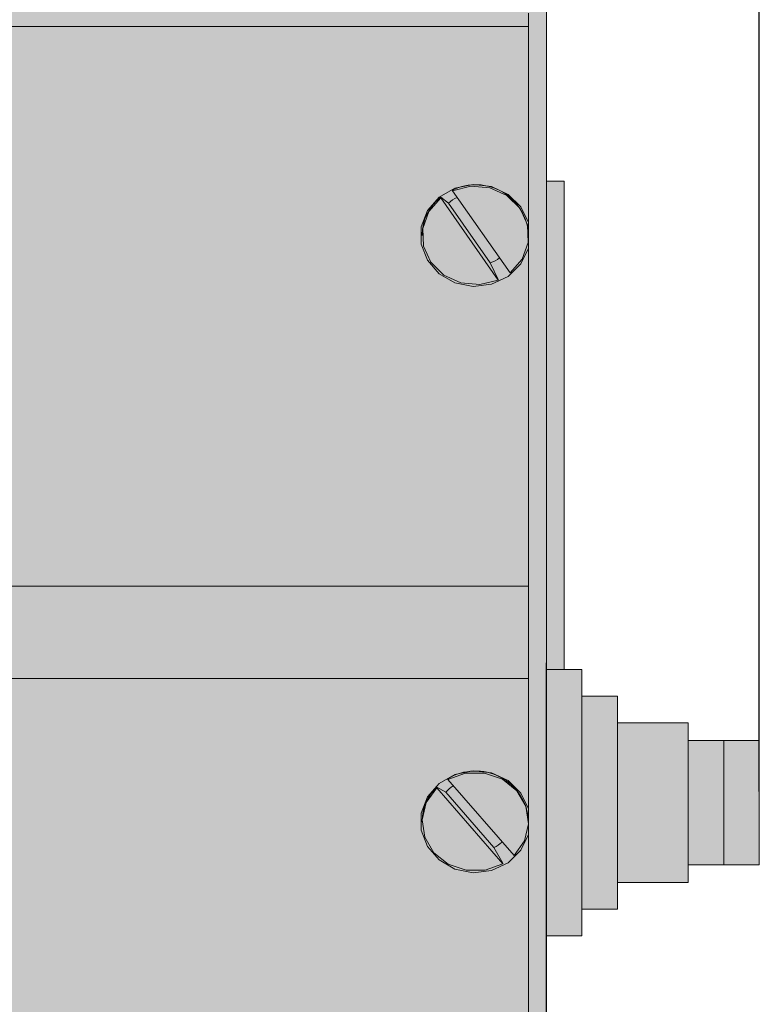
# Model space of a CAD drawing. Header units: millimetres. Extents: x 1690 to 10670, y 1931 to 4673.
# Tile 34 of 48: x 5519 to 5561, y 3399 to 3455. Entities that reach past the tile are written whole.
import ezdxf

# ---------------------------------------------------------------- set-up
doc = ezdxf.new("R2010")
doc.units = ezdxf.units.MM
doc.styles.get("Standard").update_dxf_attribs({"font": 'arial.ttf'})
doc.dimstyles.new('ISO-25', dxfattribs={"dimtxt": 2.5, "dimasz": 2.5, "dimexe": 1.25, "dimexo": 0.625, "dimtad": 1, "dimdec": 0, "dimtxsty": 'Standard', "dimcen": 2.5, "dimadec": 0, "dimazin": 0, "dimtfac": 1, "dimtdec": 0, "dimtmove": 0, "dimatfit": 3, "dimfxl": 0, "dimarcsym": 0})

# ---------------------------------------------------------------- blocks, each defined once
blk = doc.blocks.new('*D76')
at = {"color": 0, "lineweight": -2, "transparency": 16777216}
for p, q in [((5499.54355959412, 3420.303022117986), (5499.54355959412, 3544.056661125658)), ((5560.543560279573, 3411.303011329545), (5560.543560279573, 3544.056661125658)), ((5555.543560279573, 3542.806661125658), (5504.54355959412, 3542.806661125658))]:
    blk.add_line(p, q, dxfattribs=at)
at = {"color": 0, "transparency": 16777216}
for points in [[(5504.54355959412, 3543.639994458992), (5504.54355959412, 3541.973327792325), (5499.54355959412, 3542.806661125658)], [(5555.543560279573, 3543.639994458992), (5555.543560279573, 3541.973327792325), (5560.543560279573, 3542.806661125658)]]:
    blk.add_solid(points, dxfattribs=at)
at = {"layer": 'Defpoints', "color": 0, "transparency": 16777216}
for p in [(5499.54355959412, 3542.806661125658), (5499.54355959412, 3419.678022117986), (5560.543560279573, 3410.678011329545)]:
    blk.add_point(p, dxfattribs=at)
at = {"color": 0, "transparency": 16777216, "insert": (5530.043559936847, 3545.984526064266), "char_height": 5, "attachment_point": 5}
blk.add_mtext('61', dxfattribs=at)

msp = doc.modelspace()

# ---------------------------------------------------------------- hatches: boundary and pattern name
h = msp.add_hatch(color=254)
h.dxf.hatch_style = 1
edge = h.paths.add_edge_path()
edge.add_line((5501.543559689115, 3488.758203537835), (5501.543559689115, 3504.529801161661))
edge.add_line((5501.543559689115, 3504.529801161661), (5523.543559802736, 3504.529801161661))
edge.add_line((5523.543559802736, 3504.529801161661), (5523.543559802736, 3525.195565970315))
edge.add_line((5523.543559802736, 3525.195565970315), (5547.543560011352, 3525.195565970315))
edge.add_line((5547.543560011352, 3525.195565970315), (5547.543560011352, 3504.529801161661))
edge.add_line((5547.543560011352, 3504.529801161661), (5547.543560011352, 3488.758203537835))
edge.add_line((5547.543560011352, 3488.758203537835), (5547.543560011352, 3455.149915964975))
edge.add_line((5547.543560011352, 3455.149915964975), (5547.543560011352, 3454.400700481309))
edge.add_line((5547.543560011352, 3454.400700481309), (5547.543560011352, 3443.349626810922))
edge.add_spline(control_points=[(5547.543560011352, 3443.349626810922), (5547.543560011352, 3443.181194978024), (5547.543560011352, 3443.012763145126), (5547.543560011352, 3442.837915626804)], knot_values=[0, 0, 0, 0, 0.3749056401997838, 0.3749056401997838, 0.3749056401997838, 0.3749056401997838], degree=3, periodic=0)
edge.add_spline(control_points=[(5547.543560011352, 3442.837915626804), (5547.543560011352, 3442.774299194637), (5547.543560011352, 3442.709833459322), (5547.543560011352, 3442.644209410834)], knot_values=[0.3749056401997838, 0.3749056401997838, 0.3749056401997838, 0.3749056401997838, 0.5113111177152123, 0.5113111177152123, 0.5113111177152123, 0.5113111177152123], degree=3, periodic=0)
edge.add_spline(control_points=[(5547.543560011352, 3442.644209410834), (5547.543560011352, 3442.6099870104), (5547.543560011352, 3442.55532002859), (5547.543560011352, 3442.499754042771), (5547.543560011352, 3442.479183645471)], knot_values=[0.5113111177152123, 0.5113111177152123, 0.5113111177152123, 0.5113111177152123, 0.5824454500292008, 0.6239049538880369, 0.6239049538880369, 0.6239049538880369, 0.6239049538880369], degree=3, periodic=0)
edge.add_spline(control_points=[(5547.543560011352, 3442.479183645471), (5547.543560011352, 3442.292581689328), (5547.543560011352, 3442.096945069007), (5547.543560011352, 3441.901308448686)], knot_values=[0.6239049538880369, 0.6239049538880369, 0.6239049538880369, 0.6239049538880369, 1, 1, 1, 1], degree=3, periodic=0)
edge.add_line((5547.543560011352, 3441.901308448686), (5547.543560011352, 3422.876459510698))
edge.add_line((5547.543560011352, 3422.876459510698), (5547.543560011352, 3417.669293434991))
edge.add_line((5547.543560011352, 3417.669293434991), (5547.543560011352, 3410.326939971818))
edge.add_spline(control_points=[(5547.543560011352, 3410.326939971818), (5547.543560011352, 3410.158509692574), (5547.543560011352, 3409.990079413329), (5547.543560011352, 3409.815233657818)], knot_values=[0, 0, 0, 0, 0.3749055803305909, 0.3749055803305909, 0.3749055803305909, 0.3749055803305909], degree=3, periodic=0)
edge.add_spline(control_points=[(5547.543560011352, 3409.815233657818), (5547.543560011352, 3409.751618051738), (5547.543560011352, 3409.68715317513), (5547.543560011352, 3409.621530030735)], knot_values=[0.3749055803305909, 0.3749055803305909, 0.3749055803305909, 0.3749055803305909, 0.5113106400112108, 0.5113106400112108, 0.5113106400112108, 0.5113106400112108], degree=3, periodic=0)
edge.add_spline(control_points=[(5547.543560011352, 3409.621530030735), (5547.543560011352, 3409.587305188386), (5547.543560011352, 3409.532638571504), (5547.543560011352, 3409.477072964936), (5547.543560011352, 3409.45650549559)], knot_values=[0.5113106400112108, 0.5113106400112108, 0.5113106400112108, 0.5113106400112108, 0.5824508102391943, 0.6239048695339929, 0.6239048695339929, 0.6239048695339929, 0.6239048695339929], degree=3, periodic=0)
edge.add_spline(control_points=[(5547.543560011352, 3409.45650549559), (5547.543560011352, 3409.269905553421), (5547.543560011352, 3409.074271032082), (5547.543560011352, 3408.878636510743)], knot_values=[0.6239048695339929, 0.6239048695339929, 0.6239048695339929, 0.6239048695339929, 0.9999999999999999, 0.9999999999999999, 0.9999999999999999, 0.9999999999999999], degree=3, periodic=0)
edge.add_line((5547.543560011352, 3408.878636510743), (5547.543560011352, 3385.217857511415))
edge.add_line((5547.543560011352, 3385.217857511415), (5547.543560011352, 3320.678015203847))
edge.add_line((5547.543560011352, 3320.678015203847), (5548.54355831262, 3320.678015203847))
edge.add_line((5548.54355831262, 3320.678015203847), (5548.54355831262, 3406.91049114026))
edge.add_line((5548.54355831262, 3406.91049114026), (5548.54355831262, 3411.780384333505))
edge.add_line((5548.54355831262, 3411.780384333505), (5548.54355831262, 3418.554198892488))
edge.add_line((5548.54355831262, 3418.554198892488), (5548.54355831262, 3489.132818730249))
edge.add_line((5548.54355831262, 3489.132818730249), (5548.54355831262, 3501.246330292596))
edge.add_line((5548.54355831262, 3501.246330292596), (5548.54355831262, 3503.590104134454))
edge.add_line((5548.54355831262, 3503.590104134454), (5548.54355831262, 3524.255868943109))
edge.add_line((5548.54355831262, 3524.255868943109), (5548.54355831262, 3524.678018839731))
edge.add_line((5548.54355831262, 3524.678018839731), (5547.543560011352, 3525.678005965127))
edge.add_line((5547.543560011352, 3525.678005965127), (5523.543559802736, 3525.678005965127))
edge.add_line((5523.543559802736, 3525.678005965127), (5501.543559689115, 3525.678005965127))
edge.add_line((5501.543559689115, 3525.678005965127), (5500.543559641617, 3524.678018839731))
edge.add_line((5500.543559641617, 3524.678018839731), (5500.543559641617, 3524.255868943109))
edge.add_line((5500.543559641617, 3524.255868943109), (5500.543559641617, 3503.590104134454))
edge.add_line((5500.543559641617, 3503.590104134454), (5500.543559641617, 3489.132818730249))
edge.add_line((5500.543559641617, 3489.132818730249), (5500.543559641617, 3411.780384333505))
edge.add_line((5500.543559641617, 3411.780384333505), (5500.543559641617, 3406.91049114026))
edge.add_line((5500.543559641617, 3406.91049114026), (5500.543559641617, 3320.678015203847))
edge.add_line((5500.543559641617, 3320.678015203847), (5499.54355959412, 3320.678015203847))
edge.add_line((5499.54355959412, 3320.678015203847), (5499.54355959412, 3316.678014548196))
edge.add_line((5499.54355959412, 3316.678014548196), (5501.543559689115, 3316.678014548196))
edge.add_line((5501.543559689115, 3316.678014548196), (5501.543559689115, 3385.217857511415))
edge.add_line((5501.543559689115, 3385.217857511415), (5501.543559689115, 3408.878636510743))
edge.add_spline(control_points=[(5501.543559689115, 3408.878636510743), (5501.543559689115, 3409.073561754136), (5501.543559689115, 3409.268486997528), (5501.543559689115, 3409.456291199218)], knot_values=[0, 0, 0, 0, 0.3748791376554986, 0.3748791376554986, 0.3748791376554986, 0.3748791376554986], degree=3, periodic=0)
edge.add_spline(control_points=[(5501.543559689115, 3409.456291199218), (5501.543559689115, 3409.512061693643), (5501.543559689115, 3409.567204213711), (5501.543559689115, 3409.621532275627)], knot_values=[0.3748791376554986, 0.3748791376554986, 0.3748791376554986, 0.3748791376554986, 0.4862035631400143, 0.4862035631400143, 0.4862035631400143, 0.4862035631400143], degree=3, periodic=0)
edge.add_spline(control_points=[(5501.543559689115, 3409.621532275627), (5501.543559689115, 3409.668504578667), (5501.543559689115, 3409.735717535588), (5501.543559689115, 3409.801397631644), (5501.543559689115, 3409.821639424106)], knot_values=[0.4862035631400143, 0.4862035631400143, 0.4862035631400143, 0.4862035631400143, 0.5824551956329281, 0.6257392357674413, 0.6257392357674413, 0.6257392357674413, 0.6257392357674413], degree=3, periodic=0)
edge.add_spline(control_points=[(5501.543559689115, 3409.821639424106), (5501.543559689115, 3409.996662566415), (5501.543559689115, 3410.161801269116), (5501.543559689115, 3410.326939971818)], knot_values=[0.6257392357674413, 0.6257392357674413, 0.6257392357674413, 0.6257392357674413, 1, 1, 1, 1], degree=3, periodic=0)
edge.add_line((5501.543559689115, 3410.326939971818), (5501.543559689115, 3417.669293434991))
edge.add_line((5501.543559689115, 3417.669293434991), (5501.543559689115, 3422.876459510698))
edge.add_line((5501.543559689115, 3422.876459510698), (5501.543559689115, 3441.901308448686))
edge.add_spline(control_points=[(5501.543559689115, 3441.901308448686), (5501.543559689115, 3442.096234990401), (5501.543559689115, 3442.291161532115), (5501.543559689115, 3442.478967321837)], knot_values=[0, 0, 0, 0, 0.374879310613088, 0.374879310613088, 0.374879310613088, 0.374879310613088], degree=3, periodic=0)
edge.add_spline(control_points=[(5501.543559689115, 3442.478967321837), (5501.543559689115, 3442.534738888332), (5501.543559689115, 3442.589882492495), (5501.543559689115, 3442.644211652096)], knot_values=[0.374879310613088, 0.374879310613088, 0.374879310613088, 0.374879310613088, 0.4862049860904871, 0.4862049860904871, 0.4862049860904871, 0.4862049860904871], degree=3, periodic=0)
edge.add_spline(control_points=[(5501.543559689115, 3442.644211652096), (5501.543559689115, 3442.69118136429), (5501.543559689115, 3442.758394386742), (5501.543559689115, 3442.824074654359), (5501.543559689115, 3442.844318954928)], knot_values=[0.4862049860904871, 0.4862049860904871, 0.4862049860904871, 0.4862049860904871, 0.5824504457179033, 0.6257393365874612, 0.6257393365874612, 0.6257393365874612, 0.6257393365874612], degree=3, periodic=0)
edge.add_spline(control_points=[(5501.543559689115, 3442.844318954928), (5501.543559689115, 3443.019344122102), (5501.543559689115, 3443.184485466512), (5501.543559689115, 3443.349626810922)], knot_values=[0.6257393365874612, 0.6257393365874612, 0.6257393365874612, 0.6257393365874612, 1, 1, 1, 1], degree=3, periodic=0)
edge.add_line((5501.543559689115, 3443.349626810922), (5501.543559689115, 3454.400700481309))
edge.add_line((5501.543559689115, 3454.400700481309), (5501.543559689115, 3455.149915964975))
edge.add_line((5501.543559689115, 3455.149915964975), (5501.543559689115, 3488.758203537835))
h = msp.add_hatch(color=254)
h.dxf.hatch_style = 1
h.paths.add_polyline_path([(5523.543559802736, 3525.195565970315), (5501.543559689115, 3525.195565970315), (5501.543559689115, 3504.529801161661), (5523.543559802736, 3504.529801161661)])
h.paths.add_polyline_path([(5547.543560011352, 3525.195565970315), (5523.543559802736, 3525.195565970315), (5523.543559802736, 3504.529801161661), (5547.543560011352, 3504.529801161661)])
h.paths.add_polyline_path([(5547.543560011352, 3504.529801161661), (5523.543559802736, 3504.529801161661), (5523.543559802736, 3488.758203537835), (5547.543560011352, 3488.758203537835)])
h.paths.add_polyline_path([(5523.543559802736, 3504.529801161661), (5501.543559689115, 3504.529801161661), (5501.543559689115, 3488.758203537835), (5523.543559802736, 3488.758203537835)])
h.paths.add_polyline_path([(5537.359566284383, 3484.300252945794), (5511.727553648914, 3484.300252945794, 0.2147136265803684), (5504.111717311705, 3471.013975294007), (5504.905541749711, 3471.417468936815), (5505.80739867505, 3471.490410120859), (5506.664580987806, 3471.22044578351), (5507.331945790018, 3470.653307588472), (5507.696491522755, 3469.885003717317), (5507.696491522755, 3469.045636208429), (5507.331945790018, 3468.277332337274), (5506.664580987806, 3467.710194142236), (5505.80739867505, 3467.440244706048), (5504.905541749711, 3467.513170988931), (5504.111717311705, 3467.916664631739, 0.2034552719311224), (5511.057756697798, 3455.149915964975), (5538.029362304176, 3455.149915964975, 0.203455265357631), (5544.975400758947, 3467.916664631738), (5544.181578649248, 3467.513170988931), (5543.279719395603, 3467.440244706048), (5542.422537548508, 3467.710194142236), (5541.75517414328, 3468.277332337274), (5541.390628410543, 3469.045636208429), (5541.390628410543, 3469.885003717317), (5541.75517414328, 3470.653307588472), (5542.422537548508, 3471.22044578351), (5543.279719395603, 3471.490410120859), (5544.181578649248, 3471.417468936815), (5544.975400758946, 3471.013975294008, 0.2147135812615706)])
h.paths.add_polyline_path([(5535.065633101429, 3476.059150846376), (5536.116161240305, 3474.315551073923), (5536.833767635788, 3472.43241682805), (5537.197806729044, 3470.463928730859), (5537.197806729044, 3468.466711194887), (5536.833767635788, 3466.498223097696), (5536.116161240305, 3464.615088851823), (5535.065633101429, 3462.87148907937), (5533.712402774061, 3461.317581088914), (5532.09539954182, 3459.998068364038), (5530.261146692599, 3458.950904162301), (5528.262409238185, 3458.2062335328), (5526.156685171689, 3457.785454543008), (5524.00455702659, 3457.700696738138), (5521.867933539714, 3457.954374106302), (5519.808282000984, 3458.539214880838), (5517.884856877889, 3459.438365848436), (5516.15298990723, 3460.625973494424), (5514.662505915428, 3462.067884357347), (5513.456280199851, 3463.722598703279), (5512.569015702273, 3465.542522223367), (5512.026237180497, 3467.475292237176), (5511.843559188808, 3469.465327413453), (5512.026237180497, 3471.455347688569), (5512.569015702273, 3473.388117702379), (5513.456280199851, 3475.208041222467), (5514.662505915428, 3476.862755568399), (5516.15298990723, 3478.304666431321), (5517.884856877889, 3479.49227407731), (5519.808282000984, 3480.391425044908), (5521.867933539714, 3480.976250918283), (5524.00455702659, 3481.229958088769), (5526.156685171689, 3481.145170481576), (5528.262409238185, 3480.724421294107), (5530.261146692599, 3479.979735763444), (5532.09539954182, 3478.932571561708), (5533.712402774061, 3477.613058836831)], flags=16)
h.paths.add_polyline_path([(5538.043559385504, 3486.903843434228), (5511.043559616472, 3486.903843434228), (5511.727553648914, 3484.300252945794), (5537.359566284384, 3484.300252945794)])
edge = h.paths.add_edge_path(flags=17)
edge.add_line((5538.043559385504, 3486.903843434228), (5537.359566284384, 3484.300252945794))
edge.add_arc((5526.410901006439, 3469.198485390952), 18.65306019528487, 5.58540219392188, 54.058177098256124, ccw=False)
edge.add_spline(control_points=[(5544.975400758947, 3471.013975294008), (5545.12537767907, 3470.730463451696), (5545.386506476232, 3470.236833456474), (5545.414993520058, 3469.299155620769), (5545.244630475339, 3468.536964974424), (5545.050853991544, 3468.090507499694), (5544.975400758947, 3467.916664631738)], knot_values=[0, 0, 0, 0, 0.338622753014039, 0.5895850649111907, 0.8401914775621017, 1, 1, 1, 1], degree=3, periodic=0)
edge.add_arc((5526.464332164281, 3469.715081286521), 18.59822472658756, 308.45027213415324, 354.4509248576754, ccw=False)
edge.add_line((5538.029362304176, 3455.149915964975), (5538.543560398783, 3455.149915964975))
edge.add_line((5538.543560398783, 3455.149915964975), (5540.108320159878, 3455.149915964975))
edge.add_arc((5526.992420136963, 3470.241163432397), 19.99431378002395, 310.9941147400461, 416.4465880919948)
h.paths.add_polyline_path([(5547.543560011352, 3488.758203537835), (5523.543559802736, 3488.758203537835), (5523.543559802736, 3486.903843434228), (5538.043559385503, 3486.903843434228, -0.4956022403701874), (5540.108320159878, 3455.149915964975), (5547.543560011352, 3455.149915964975)])
h.paths.add_polyline_path([(5511.043559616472, 3486.903843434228), (5523.543559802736, 3486.903843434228), (5523.543559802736, 3488.758203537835), (5501.543559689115, 3488.758203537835), (5501.543559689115, 3455.149915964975), (5508.978796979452, 3455.149915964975, -0.4956021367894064)])
edge = h.paths.add_edge_path(flags=17)
edge.add_line((5511.727553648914, 3484.300252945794), (5511.043559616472, 3486.903843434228))
edge.add_arc((5522.094702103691, 3470.241162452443), 19.99431638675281, 123.5534180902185, 229.0058723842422)
edge.add_line((5508.978796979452, 3455.149915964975), (5510.543559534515, 3455.149915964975))
edge.add_line((5510.543559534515, 3455.149915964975), (5511.057756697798, 3455.149915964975))
edge.add_arc((5522.622785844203, 3469.715082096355), 18.59822474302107, 185.5490776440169, 231.5497318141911, ccw=False)
edge.add_spline(control_points=[(5504.111717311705, 3467.916664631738), (5503.961740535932, 3468.294224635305), (5503.700611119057, 3468.951606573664), (5503.67212570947, 3469.907151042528), (5503.842486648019, 3470.562504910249), (5504.036263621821, 3470.887447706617), (5504.111717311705, 3471.013975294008)], knot_values=[0, 0, 0, 0, 0.3386226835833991, 0.5895869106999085, 0.8401916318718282, 1, 1, 1, 1], degree=3, periodic=0)
edge.add_arc((5522.67621457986, 3469.198485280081), 18.65305773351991, 125.94181189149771, 174.4145967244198, ccw=False)
h.paths.add_polyline_path([(5541.837223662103, 3444.027257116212), (5542.495493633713, 3444.78311851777), (5543.387745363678, 3445.292484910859), (5544.412051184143, 3445.497152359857), (5545.451377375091, 3445.373726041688), (5546.386991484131, 3444.936332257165), (5547.111992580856, 3444.234904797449), (5547.543560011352, 3443.349626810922), (5547.543560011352, 3454.400700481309), (5501.543559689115, 3454.400700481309), (5501.543559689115, 3443.349626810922), (5501.975125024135, 3444.234904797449), (5502.700128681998, 3444.936332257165), (5503.635740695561, 3445.373726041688), (5504.675068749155, 3445.497152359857), (5505.699372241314, 3445.292484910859), (5506.591626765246, 3444.78311851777), (5507.249893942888, 3444.027257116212), (5507.598968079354, 3443.111223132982), (5507.598968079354, 3442.139712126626), (5507.249893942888, 3441.223693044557), (5506.591626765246, 3440.467816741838), (5505.699372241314, 3439.958450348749), (5504.675068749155, 3439.753782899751), (5503.635740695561, 3439.87720921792), (5502.700128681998, 3440.314603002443), (5501.975125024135, 3441.01603046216), (5501.543559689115, 3441.901308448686), (5501.543559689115, 3422.876459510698), (5547.543560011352, 3422.876459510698), (5547.543560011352, 3441.901308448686), (5547.111992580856, 3441.01603046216), (5546.386991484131, 3440.314603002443), (5545.451377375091, 3439.87720921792), (5544.412051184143, 3439.753782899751), (5543.387745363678, 3439.958450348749), (5542.495493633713, 3440.467816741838), (5541.837223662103, 3441.223693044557), (5541.488152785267, 3442.139712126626), (5541.488152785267, 3443.111223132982)])
h.paths.add_polyline_path([(5547.543560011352, 3455.149915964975), (5540.108320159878, 3455.149915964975), (5538.543560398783, 3455.149915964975), (5538.029362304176, 3455.149915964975), (5511.057756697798, 3455.149915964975), (5510.543559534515, 3455.149915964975), (5508.978796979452, 3455.149915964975), (5501.543559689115, 3455.149915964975), (5501.543559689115, 3454.400700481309), (5547.543560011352, 3454.400700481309)])
h = msp.add_hatch(color=254)
h.dxf.hatch_style = 1
edge = h.paths.add_edge_path()
edge.add_line((5504.905541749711, 3471.417468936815), (5504.111717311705, 3471.013975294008))
edge.add_spline(control_points=[(5504.111717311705, 3471.013975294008), (5504.036263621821, 3470.887447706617), (5503.842486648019, 3470.562504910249), (5503.67212570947, 3469.907151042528), (5503.700611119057, 3468.951606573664), (5503.961740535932, 3468.294224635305), (5504.111717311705, 3467.916664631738)], knot_values=[0, 0, 0, 0, 0.1598083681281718, 0.4104130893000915, 0.6613773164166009, 1, 1, 1, 1], degree=3, periodic=0)
edge.add_line((5504.111717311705, 3467.916664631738), (5504.905541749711, 3467.513170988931))
edge.add_line((5504.905541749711, 3467.513170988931), (5505.80739867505, 3467.440244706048))
edge.add_line((5505.80739867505, 3467.440244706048), (5506.664580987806, 3467.710194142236))
edge.add_line((5506.664580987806, 3467.710194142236), (5507.331945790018, 3468.277332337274))
edge.add_line((5507.331945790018, 3468.277332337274), (5507.696491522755, 3469.045636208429))
edge.add_line((5507.696491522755, 3469.045636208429), (5507.696491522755, 3469.885003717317))
edge.add_line((5507.696491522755, 3469.885003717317), (5507.331945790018, 3470.653307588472))
edge.add_line((5507.331945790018, 3470.653307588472), (5506.664580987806, 3471.22044578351))
edge.add_line((5506.664580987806, 3471.22044578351), (5505.80739867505, 3471.490410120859))
edge.add_line((5505.80739867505, 3471.490410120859), (5504.905541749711, 3471.417468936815))
edge = h.paths.add_edge_path()
edge.add_spline(control_points=[(5544.975400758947, 3467.916664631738), (5545.050853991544, 3468.090507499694), (5545.244630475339, 3468.536964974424), (5545.414993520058, 3469.299155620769), (5545.386506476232, 3470.236833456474), (5545.12537767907, 3470.730463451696), (5544.975400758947, 3471.013975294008)], knot_values=[0, 0, 0, 0, 0.1598085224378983, 0.4104149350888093, 0.661377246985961, 1, 1, 1, 1], degree=3, periodic=0)
edge.add_line((5544.975400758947, 3471.013975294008), (5544.181578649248, 3471.417468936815))
edge.add_line((5544.181578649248, 3471.417468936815), (5543.279719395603, 3471.490410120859))
edge.add_line((5543.279719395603, 3471.490410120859), (5542.422537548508, 3471.22044578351))
edge.add_line((5542.422537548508, 3471.22044578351), (5541.75517414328, 3470.653307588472))
edge.add_line((5541.75517414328, 3470.653307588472), (5541.390628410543, 3469.885003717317))
edge.add_line((5541.390628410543, 3469.885003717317), (5541.390628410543, 3469.045636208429))
edge.add_line((5541.390628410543, 3469.045636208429), (5541.75517414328, 3468.277332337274))
edge.add_line((5541.75517414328, 3468.277332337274), (5542.422537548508, 3467.710194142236))
edge.add_line((5542.422537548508, 3467.710194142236), (5543.279719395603, 3467.440244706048))
edge.add_line((5543.279719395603, 3467.440244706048), (5544.181578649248, 3467.513170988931))
edge.add_line((5544.181578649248, 3467.513170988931), (5544.975400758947, 3467.916664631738))
edge = h.paths.add_edge_path()
edge.add_line((5543.387745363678, 3439.958450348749), (5544.412051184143, 3439.753782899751))
edge.add_line((5544.412051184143, 3439.753782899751), (5545.451377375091, 3439.87720921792))
edge.add_line((5545.451377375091, 3439.87720921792), (5546.386991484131, 3440.314603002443))
edge.add_line((5546.386991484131, 3440.314603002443), (5547.111992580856, 3441.01603046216))
edge.add_line((5547.111992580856, 3441.01603046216), (5547.543560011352, 3441.901308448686))
edge.add_spline(control_points=[(5547.543560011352, 3441.901308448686), (5547.543560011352, 3442.118511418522), (5547.543560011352, 3442.638690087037), (5547.543560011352, 3443.087954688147), (5547.543560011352, 3443.349626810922)], knot_values=[0, 0, 0, 0, 0.4175545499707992, 1, 1, 1, 1], degree=3, periodic=0)
edge.add_line((5547.543560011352, 3443.349626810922), (5547.111992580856, 3444.234904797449))
edge.add_line((5547.111992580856, 3444.234904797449), (5546.386991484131, 3444.936332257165))
edge.add_line((5546.386991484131, 3444.936332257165), (5545.451377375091, 3445.373726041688))
edge.add_line((5545.451377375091, 3445.373726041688), (5544.412051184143, 3445.497152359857))
edge.add_line((5544.412051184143, 3445.497152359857), (5543.387745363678, 3445.292484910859))
edge.add_line((5543.387745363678, 3445.292484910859), (5542.495493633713, 3444.78311851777))
edge.add_line((5542.495493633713, 3444.78311851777), (5541.837223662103, 3444.027257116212))
edge.add_line((5541.837223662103, 3444.027257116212), (5541.488152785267, 3443.111223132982))
edge.add_line((5541.488152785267, 3443.111223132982), (5541.488152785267, 3442.139712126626))
edge.add_line((5541.488152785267, 3442.139712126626), (5541.837223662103, 3441.223693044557))
edge.add_line((5541.837223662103, 3441.223693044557), (5542.495493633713, 3440.467816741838))
edge.add_line((5542.495493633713, 3440.467816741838), (5543.387745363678, 3439.958450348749))
edge = h.paths.add_edge_path()
edge.add_line((5502.700128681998, 3440.314603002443), (5503.635740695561, 3439.87720921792))
edge.add_line((5503.635740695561, 3439.87720921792), (5504.675068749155, 3439.753782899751))
edge.add_line((5504.675068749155, 3439.753782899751), (5505.699372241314, 3439.958450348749))
edge.add_line((5505.699372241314, 3439.958450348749), (5506.591626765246, 3440.467816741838))
edge.add_line((5506.591626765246, 3440.467816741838), (5507.249893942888, 3441.223693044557))
edge.add_line((5507.249893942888, 3441.223693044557), (5507.598968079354, 3442.139712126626))
edge.add_line((5507.598968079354, 3442.139712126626), (5507.598968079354, 3443.111223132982))
edge.add_line((5507.598968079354, 3443.111223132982), (5507.249893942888, 3444.027257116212))
edge.add_line((5507.249893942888, 3444.027257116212), (5506.591626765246, 3444.78311851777))
edge.add_line((5506.591626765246, 3444.78311851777), (5505.699372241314, 3445.292484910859))
edge.add_line((5505.699372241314, 3445.292484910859), (5504.675068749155, 3445.497152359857))
edge.add_line((5504.675068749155, 3445.497152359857), (5503.635740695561, 3445.373726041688))
edge.add_line((5503.635740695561, 3445.373726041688), (5502.700128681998, 3444.936332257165))
edge.add_line((5502.700128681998, 3444.936332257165), (5501.975125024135, 3444.234904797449))
edge.add_line((5501.975125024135, 3444.234904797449), (5501.543559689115, 3443.349626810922))
edge.add_spline(control_points=[(5501.543559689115, 3443.349626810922), (5501.543559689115, 3443.165384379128), (5501.543559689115, 3442.724137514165), (5501.543559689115, 3442.204166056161), (5501.543559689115, 3441.901308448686)], knot_values=[0, 0, 0, 0, 0.4175495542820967, 1, 1, 1, 1], degree=3, periodic=0)
edge.add_line((5501.543559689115, 3441.901308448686), (5501.975125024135, 3441.01603046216))
edge.add_line((5501.975125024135, 3441.01603046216), (5502.700128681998, 3440.314603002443))
h = msp.add_hatch(color=254)
h.dxf.hatch_style = 1
h.paths.add_polyline_path([(5549.543560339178, 3437.678021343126), (5549.543560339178, 3445.678022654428), (5548.54355831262, 3445.678022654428), (5548.54355831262, 3418.554198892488), (5548.54355831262, 3418.178019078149), (5549.543560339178, 3418.178019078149), (5549.543560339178, 3423.678022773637)])
h = msp.add_hatch(color=254)
h.dxf.hatch_style = 1
h.paths.add_polyline_path([(5541.488152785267, 3409.117025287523), (5541.488152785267, 3410.088551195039), (5541.837223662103, 3411.004570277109), (5542.495493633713, 3411.760446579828), (5543.387745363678, 3412.269812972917), (5544.412051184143, 3412.474480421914), (5545.451377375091, 3412.351054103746), (5546.386991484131, 3411.913645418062), (5547.111992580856, 3411.212232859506), (5547.543560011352, 3410.326939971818), (5547.543560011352, 3417.669293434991), (5501.543559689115, 3417.669293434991), (5501.543559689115, 3410.326939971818), (5501.975125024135, 3411.212232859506), (5502.700128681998, 3411.913645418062), (5503.635740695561, 3412.351054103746), (5504.675068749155, 3412.474480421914), (5505.699372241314, 3412.269812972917), (5506.591626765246, 3411.760446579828), (5507.249893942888, 3411.004570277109), (5507.598968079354, 3410.088551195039), (5507.598968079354, 3409.117025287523), (5507.249893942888, 3408.201006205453), (5506.591626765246, 3407.445129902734), (5505.699372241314, 3406.935778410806), (5504.675068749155, 3406.731110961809), (5503.635740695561, 3406.854522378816), (5502.700128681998, 3407.2919310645), (5501.975125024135, 3407.993343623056), (5501.543559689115, 3408.878636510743), (5501.543559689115, 3385.217857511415), (5547.543560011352, 3385.217857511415), (5547.543560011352, 3408.878636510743), (5547.111992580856, 3407.993343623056), (5546.386991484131, 3407.2919310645), (5545.451377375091, 3406.854522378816), (5544.412051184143, 3406.731110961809), (5543.387745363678, 3406.935778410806), (5542.495493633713, 3407.445129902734), (5541.837223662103, 3408.201006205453)])
h.paths.add_polyline_path([(5547.543560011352, 3422.876459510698), (5501.543559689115, 3422.876459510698), (5501.543559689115, 3417.669293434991), (5547.543560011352, 3417.669293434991)])
edge = h.paths.add_edge_path()
edge.add_spline(control_points=[(5547.543560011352, 3408.878636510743), (5547.543560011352, 3409.09583431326), (5547.543560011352, 3409.35003730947), (5547.543560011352, 3409.587305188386), (5547.543560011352, 3409.621530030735)], knot_values=[0.5113106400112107, 0.5113106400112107, 0.5113106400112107, 0.5113106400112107, 0.9288598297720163, 0.9999999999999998, 0.9999999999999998, 0.9999999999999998, 0.9999999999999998], degree=3, periodic=0)
edge.add_spline(control_points=[(5547.543560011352, 3409.621530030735), (5547.543560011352, 3409.867516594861), (5547.543560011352, 3410.09722828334), (5547.543560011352, 3410.326939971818)], knot_values=[0, 0, 0, 0, 0.5113106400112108, 0.5113106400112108, 0.5113106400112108, 0.5113106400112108], degree=3, periodic=0)
edge.add_line((5547.543560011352, 3410.326939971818), (5547.111992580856, 3411.212232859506))
edge.add_line((5547.111992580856, 3411.212232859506), (5546.386991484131, 3411.913645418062))
edge.add_line((5546.386991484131, 3411.913645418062), (5545.451377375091, 3412.351054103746))
edge.add_line((5545.451377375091, 3412.351054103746), (5544.412051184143, 3412.474480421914))
edge.add_line((5544.412051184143, 3412.474480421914), (5543.387745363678, 3412.269812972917))
edge.add_line((5543.387745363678, 3412.269812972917), (5542.495493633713, 3411.760446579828))
edge.add_line((5542.495493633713, 3411.760446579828), (5541.837223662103, 3411.004570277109))
edge.add_line((5541.837223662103, 3411.004570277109), (5541.488152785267, 3410.088551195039))
edge.add_line((5541.488152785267, 3410.088551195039), (5541.488152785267, 3409.117025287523))
edge.add_line((5541.488152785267, 3409.117025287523), (5541.837223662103, 3408.201006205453))
edge.add_line((5541.837223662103, 3408.201006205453), (5542.495493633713, 3407.445129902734))
edge.add_line((5542.495493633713, 3407.445129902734), (5543.387745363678, 3406.935778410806))
edge.add_line((5543.387745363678, 3406.935778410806), (5544.412051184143, 3406.731110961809))
edge.add_line((5544.412051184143, 3406.731110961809), (5545.451377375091, 3406.854522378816))
edge.add_line((5545.451377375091, 3406.854522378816), (5546.386991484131, 3407.2919310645))
edge.add_line((5546.386991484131, 3407.2919310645), (5547.111992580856, 3407.993343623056))
edge.add_line((5547.111992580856, 3407.993343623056), (5547.543560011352, 3408.878636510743))
edge = h.paths.add_edge_path()
edge.add_line((5507.598968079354, 3409.117025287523), (5507.598968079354, 3410.088551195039))
edge.add_line((5507.598968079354, 3410.088551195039), (5507.249893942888, 3411.004570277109))
edge.add_line((5507.249893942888, 3411.004570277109), (5506.591626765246, 3411.760446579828))
edge.add_line((5506.591626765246, 3411.760446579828), (5505.699372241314, 3412.269812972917))
edge.add_line((5505.699372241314, 3412.269812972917), (5504.675068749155, 3412.474480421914))
edge.add_line((5504.675068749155, 3412.474480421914), (5503.635740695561, 3412.351054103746))
edge.add_line((5503.635740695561, 3412.351054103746), (5502.700128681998, 3411.913645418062))
edge.add_line((5502.700128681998, 3411.913645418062), (5501.975125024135, 3411.212232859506))
edge.add_line((5501.975125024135, 3411.212232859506), (5501.543559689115, 3410.326939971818))
edge.add_spline(control_points=[(5501.543559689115, 3410.326939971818), (5501.543559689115, 3410.142702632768), (5501.543559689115, 3409.915995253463), (5501.543559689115, 3409.668504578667), (5501.543559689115, 3409.621532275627)], knot_values=[0.4862035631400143, 0.4862035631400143, 0.4862035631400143, 0.4862035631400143, 0.9037483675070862, 1, 1, 1, 1], degree=3, periodic=0)
edge.add_spline(control_points=[(5501.543559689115, 3409.621532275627), (5501.543559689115, 3409.384257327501), (5501.543559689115, 3409.131446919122), (5501.543559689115, 3408.878636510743)], knot_values=[0, 0, 0, 0, 0.4862035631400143, 0.4862035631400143, 0.4862035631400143, 0.4862035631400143], degree=3, periodic=0)
edge.add_line((5501.543559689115, 3408.878636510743), (5501.975125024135, 3407.993343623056))
edge.add_line((5501.975125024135, 3407.993343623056), (5502.700128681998, 3407.2919310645))
edge.add_line((5502.700128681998, 3407.2919310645), (5503.635740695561, 3406.854522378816))
edge.add_line((5503.635740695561, 3406.854522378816), (5504.675068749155, 3406.731110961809))
edge.add_line((5504.675068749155, 3406.731110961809), (5505.699372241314, 3406.935778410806))
edge.add_line((5505.699372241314, 3406.935778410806), (5506.591626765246, 3407.445129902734))
edge.add_line((5506.591626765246, 3407.445129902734), (5507.249893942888, 3408.201006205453))
edge.add_line((5507.249893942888, 3408.201006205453), (5507.598968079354, 3409.117025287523))
h.paths.add_polyline_path([(5550.543558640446, 3413.370591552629), (5550.543558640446, 3415.393901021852), (5550.543558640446, 3418.086481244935), (5550.543558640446, 3418.178019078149), (5548.54355831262, 3418.178019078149), (5548.54355831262, 3411.780384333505), (5548.54355831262, 3406.91049114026), (5548.54355831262, 3403.178018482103), (5550.543558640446, 3403.178018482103), (5550.543558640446, 3403.269541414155), (5550.543558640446, 3405.9621365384), (5550.543558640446, 3407.985431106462)])
h.paths.add_polyline_path([(5552.543558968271, 3410.678011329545), (5552.543558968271, 3416.678008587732), (5550.543558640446, 3416.678008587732), (5550.543558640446, 3415.393901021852), (5550.543558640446, 3413.370591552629), (5550.543558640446, 3407.985431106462), (5550.543558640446, 3405.9621365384), (5550.543558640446, 3404.678014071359), (5552.543558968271, 3404.678014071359)])
h.paths.add_polyline_path([(5556.543559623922, 3410.678011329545), (5556.543559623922, 3415.178012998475), (5552.543558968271, 3415.178012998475), (5552.543558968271, 3410.678011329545), (5552.543558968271, 3406.178009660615), (5556.543559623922, 3406.178009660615)])
h.paths.add_polyline_path([(5558.543559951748, 3414.178010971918), (5556.543559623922, 3414.178010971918), (5556.543559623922, 3410.678011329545), (5556.543559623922, 3407.178011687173), (5558.543559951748, 3407.178011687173)])
h.paths.add_polyline_path([(5560.543560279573, 3410.678011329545), (5560.543560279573, 3414.178010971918), (5558.543559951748, 3414.178010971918), (5558.543559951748, 3407.178011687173), (5560.543560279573, 3407.178011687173)])
h.paths.add_polyline_path([(5547.543560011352, 3385.217857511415), (5523.543559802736, 3385.217857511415), (5523.543559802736, 3302.847710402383), (5540.543560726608, 3302.847710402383), (5540.543560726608, 3316.678014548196), (5547.543560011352, 3316.678014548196), (5547.543560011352, 3320.678015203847)])
h.paths.add_polyline_path([(5523.543559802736, 3385.217857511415), (5501.543559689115, 3385.217857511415), (5501.543559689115, 3316.678014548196), (5508.54355920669, 3316.678014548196), (5508.54355920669, 3302.847710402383), (5523.543559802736, 3302.847710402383)])
at = {"true_color": 0xfcfcfc}
h = msp.add_hatch(color=7, dxfattribs=at)
h.dxf.hatch_style = 1
h.paths.add_polyline_path([(5550.543558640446, 3413.370591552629), (5550.543558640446, 3415.393901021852), (5550.543558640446, 3418.086481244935), (5550.543558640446, 3418.178019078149), (5548.54355831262, 3418.178019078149), (5548.54355831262, 3411.780384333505), (5548.54355831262, 3406.91049114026), (5548.54355831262, 3403.178018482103), (5550.543558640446, 3403.178018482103), (5550.543558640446, 3403.269541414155), (5550.543558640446, 3405.9621365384), (5550.543558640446, 3407.985431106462)])
h.paths.add_polyline_path([(5552.543558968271, 3416.678008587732), (5550.543558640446, 3416.678008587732), (5550.543558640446, 3415.393901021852), (5550.543558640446, 3413.370591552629), (5550.543558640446, 3407.985431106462), (5550.543558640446, 3405.9621365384), (5550.543558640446, 3404.678014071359), (5552.543558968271, 3404.678014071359), (5552.543558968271, 3410.678011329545)])
h.paths.add_polyline_path([(5556.543559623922, 3415.178012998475), (5552.543558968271, 3415.178012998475), (5552.543558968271, 3410.678011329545), (5552.543558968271, 3406.178009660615), (5556.543559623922, 3406.178009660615), (5556.543559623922, 3410.678011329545)])
h.paths.add_polyline_path([(5558.543559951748, 3414.178010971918), (5556.543559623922, 3414.178010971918), (5556.543559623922, 3410.678011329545), (5556.543559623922, 3407.178011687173), (5558.543559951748, 3407.178011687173)])
h.paths.add_polyline_path([(5560.543560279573, 3414.178010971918), (5558.543559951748, 3414.178010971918), (5558.543559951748, 3407.178011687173), (5560.543560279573, 3407.178011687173), (5560.543560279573, 3410.678011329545)])

# ---------------------------------------------------------------- linework, layer by layer
at = {"color": 7, "linetype": 'Continuous', "lineweight": 15}
for p, q in [((5548.54355831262, 3489.132818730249), (5548.54355831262, 3418.554198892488)), ((5547.543560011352, 3455.149915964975), (5547.543560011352, 3454.400700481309)), ((5547.543560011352, 3454.400700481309), (5501.543559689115, 3454.400700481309)), ((5547.543560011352, 3454.400700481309), (5547.543560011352, 3443.349626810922)), ((5548.54355831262, 3445.678022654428), (5549.543560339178, 3445.678022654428)), ((5549.543560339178, 3445.678022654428), (5549.543560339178, 3437.678021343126)), ((5543.260049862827, 3445.139584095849), (5543.260049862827, 3445.177045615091)), ((5543.260049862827, 3445.139584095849), (5546.498061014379, 3440.515247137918)), ((5542.589058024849, 3444.773149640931), (5542.589058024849, 3444.73568812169)), ((5543.030061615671, 3444.443014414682), (5542.589058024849, 3444.773149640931)), ((5542.589058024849, 3444.73568812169), (5545.827069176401, 3440.111351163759)), ((5543.030061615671, 3444.443014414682), (5545.386061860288, 3441.07831731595)), ((5541.543559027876, 3442.662921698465), (5541.543559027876, 3442.625475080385)), ((5547.543560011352, 3442.625475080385), (5547.543560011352, 3442.662921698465)), ((5547.543560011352, 3441.901308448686), (5547.543560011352, 3422.876459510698)), ((5545.827069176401, 3440.148812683), (5545.386061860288, 3441.07831731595)), ((5545.827069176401, 3440.111351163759), (5545.827069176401, 3440.148812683)), ((5549.543560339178, 3423.678022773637), (5549.543560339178, 3437.678021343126)), ((5549.543560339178, 3423.678022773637), (5549.543560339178, 3418.178019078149)), ((5547.543560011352, 3422.876459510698), (5501.543559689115, 3422.876459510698)), ((5547.543560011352, 3422.876459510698), (5547.543560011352, 3417.669293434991)), ((5548.54355831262, 3418.554198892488), (5548.54355831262, 3411.780384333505)), ((5550.543558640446, 3418.178019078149), (5548.54355831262, 3418.178019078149)), ((5550.543558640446, 3418.086481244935), (5550.543558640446, 3418.178019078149)), ((5550.543558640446, 3415.393901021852), (5550.543558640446, 3418.086481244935)), ((5547.543560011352, 3417.669293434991), (5501.543559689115, 3417.669293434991)), ((5547.543560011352, 3417.669293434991), (5547.543560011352, 3410.326939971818)), ((5552.543558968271, 3416.678008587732), (5550.543558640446, 3416.678008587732)), ((5552.543558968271, 3416.678008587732), (5552.543558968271, 3410.678011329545)), ((5550.543558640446, 3413.370591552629), (5550.543558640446, 3415.393901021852)), ((5556.543559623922, 3415.178012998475), (5552.543558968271, 3415.178012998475)), ((5556.543559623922, 3415.178012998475), (5556.543559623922, 3410.678011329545)), ((5558.543559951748, 3414.178010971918), (5556.543559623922, 3414.178010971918)), ((5560.543560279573, 3414.178010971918), (5558.543559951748, 3414.178010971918)), ((5558.543559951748, 3414.178010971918), (5558.543559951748, 3407.178011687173)), ((5560.543560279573, 3414.178010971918), (5560.543560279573, 3410.678011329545)), ((5550.543558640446, 3407.985431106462), (5550.543558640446, 3413.370591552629)), ((5542.989075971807, 3411.981803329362), (5542.989075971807, 3412.019264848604)), ((5542.989075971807, 3411.981803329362), (5546.720889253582, 3407.689270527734)), ((5542.366229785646, 3411.553767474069), (5542.366229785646, 3411.516305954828)), ((5542.874489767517, 3411.26882746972), (5542.366229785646, 3411.553767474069)), ((5542.366229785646, 3411.516305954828), (5546.098043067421, 3407.2237731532)), ((5542.874489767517, 3411.26882746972), (5545.58978308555, 3408.14554408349)), ((5548.54355831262, 3411.780384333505), (5548.54355831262, 3406.91049114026)), ((5552.543558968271, 3410.678011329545), (5552.543558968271, 3404.678014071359)), ((5556.543559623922, 3410.678011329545), (5556.543559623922, 3406.178009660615)), ((5560.543560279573, 3410.678011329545), (5560.543560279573, 3407.178011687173)), ((5541.543559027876, 3409.640249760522), (5541.543559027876, 3409.602788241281)), ((5547.543560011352, 3409.602788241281), (5547.543560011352, 3409.640249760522)), ((5547.543560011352, 3408.878636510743), (5547.543560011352, 3385.217857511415)), ((5546.098043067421, 3407.261234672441), (5545.58978308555, 3408.14554408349)), ((5550.543558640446, 3405.9621365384), (5550.543558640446, 3407.985431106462)), ((5546.098043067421, 3407.2237731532), (5546.098043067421, 3407.261234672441)), ((5548.54355831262, 3406.91049114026), (5548.54355831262, 3320.678015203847)), ((5558.543559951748, 3407.178011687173), (5556.543559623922, 3407.178011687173)), ((5558.543559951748, 3407.178011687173), (5560.543560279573, 3407.178011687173)), ((5550.543558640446, 3403.269541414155), (5550.543558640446, 3405.9621365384)), ((5552.543558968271, 3406.178009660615), (5556.543559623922, 3406.178009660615)), ((5550.543558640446, 3404.678014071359), (5552.543558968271, 3404.678014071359)), ((5548.54355831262, 3403.178018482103), (5550.543558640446, 3403.178018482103)), ((5550.543558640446, 3403.178018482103), (5550.543558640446, 3403.269541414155))]:
    msp.add_line(p, q, dxfattribs=at)
at = {"color": 7}
msp.add_line((5548.54355831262, 3334.078018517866), (5548.54355831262, 3418.554198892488), dxfattribs=at)
at = {"color": 7, "linetype": 'Continuous', "lineweight": 15, "flags": 128}
for points in [[(5547.543560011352, 3441.901308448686), (5547.111992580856, 3441.01603046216), (5546.386991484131, 3440.314603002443), (5545.451377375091, 3439.87720921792), (5544.412051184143, 3439.753782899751), (5543.387745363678, 3439.958450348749), (5542.495493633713, 3440.467816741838), (5541.837223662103, 3441.223693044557), (5541.488152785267, 3442.139712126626), (5541.488152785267, 3443.111223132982), (5541.837223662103, 3444.027257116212), (5542.495493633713, 3444.78311851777), (5543.387745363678, 3445.292484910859), (5544.412051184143, 3445.497152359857), (5545.451377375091, 3445.373726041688), (5546.386991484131, 3444.936332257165), (5547.111992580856, 3444.234904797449), (5547.543560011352, 3443.349626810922)], [(5547.543560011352, 3441.901308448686), (5547.111992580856, 3441.01603046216), (5546.386991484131, 3440.314603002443), (5545.451377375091, 3439.87720921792), (5544.412051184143, 3439.753782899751), (5543.387745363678, 3439.958450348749), (5542.495493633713, 3440.467816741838), (5541.837223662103, 3441.223693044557), (5541.488152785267, 3442.139712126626), (5541.488152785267, 3443.111223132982), (5541.837223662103, 3444.027257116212), (5542.495493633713, 3444.78311851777), (5543.387745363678, 3445.292484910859), (5544.412051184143, 3445.497152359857), (5545.451377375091, 3445.373726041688), (5546.386991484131, 3444.936332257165), (5547.111992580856, 3444.234904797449), (5547.543560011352, 3443.349626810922)], [(5543.260049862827, 3445.139584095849), (5544.295349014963, 3445.397478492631), (5545.362339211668, 3445.301410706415), (5546.324782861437, 3444.863659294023), (5547.059782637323, 3444.140103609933), (5547.473483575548, 3443.223145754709), (5547.513064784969, 3442.22987905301), (5547.173471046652, 3441.287112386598), (5546.498061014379, 3440.515247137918)], [(5545.827069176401, 3440.111351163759), (5544.791770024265, 3439.853456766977), (5543.72477982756, 3439.949524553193), (5542.762336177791, 3440.387275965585), (5542.027336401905, 3441.110831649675), (5541.61363546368, 3442.027789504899), (5541.574054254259, 3443.021056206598), (5541.913647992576, 3443.96382287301), (5542.589058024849, 3444.73568812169)], [(5547.543560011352, 3408.878636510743), (5547.111992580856, 3407.993343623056), (5546.386991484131, 3407.2919310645), (5545.451377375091, 3406.854522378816), (5544.412051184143, 3406.731110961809), (5543.387745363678, 3406.935778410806), (5542.495493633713, 3407.445129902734), (5541.837223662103, 3408.201006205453), (5541.488152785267, 3409.117025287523), (5541.488152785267, 3410.088551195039), (5541.837223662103, 3411.004570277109), (5542.495493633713, 3411.760446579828), (5543.387745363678, 3412.269812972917), (5544.412051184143, 3412.474480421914), (5545.451377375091, 3412.351054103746), (5546.386991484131, 3411.913645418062), (5547.111992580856, 3411.212232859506), (5547.543560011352, 3410.326939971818)], [(5547.543560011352, 3408.878636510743), (5547.111992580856, 3407.993343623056), (5546.386991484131, 3407.2919310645), (5545.451377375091, 3406.854522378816), (5544.412051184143, 3406.731110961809), (5543.387745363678, 3406.935778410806), (5542.495493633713, 3407.445129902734), (5541.837223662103, 3408.201006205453), (5541.488152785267, 3409.117025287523), (5541.488152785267, 3410.088551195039), (5541.837223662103, 3411.004570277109), (5542.495493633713, 3411.760446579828), (5543.387745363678, 3412.269812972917), (5544.412051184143, 3412.474480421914), (5545.451377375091, 3412.351054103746), (5546.386991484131, 3411.913645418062), (5547.111992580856, 3411.212232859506), (5547.543560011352, 3410.326939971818)], [(5542.989075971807, 3411.981803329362), (5543.990441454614, 3412.336659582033), (5545.06243844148, 3412.342426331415), (5546.068173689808, 3411.998358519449), (5546.879236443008, 3411.348414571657), (5547.392052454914, 3410.475564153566), (5547.541146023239, 3409.491282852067), (5547.307480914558, 3408.521217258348), (5546.720889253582, 3407.689270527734)], [(5546.098043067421, 3407.2237731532), (5545.096677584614, 3406.86893180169), (5544.024684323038, 3406.863165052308), (5543.01894534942, 3407.207217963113), (5542.20788259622, 3407.857161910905), (5541.695066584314, 3408.730012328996), (5541.545973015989, 3409.714308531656), (5541.77963812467, 3410.684359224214), (5542.366229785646, 3411.516305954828)]]:
    msp.add_lwpolyline(points, dxfattribs=at)
at = {"color": 7, "linetype": 'Continuous', "lineweight": 15}
for centre, radius, start, end in [((5544.569711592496, 3442.502280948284), 2.97818398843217, 3.091986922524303, 116.0880452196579), ((5544.232416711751, 3442.644851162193), 2.688918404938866, 127.6734074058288, 179.6149480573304), ((5544.483398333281, 3442.785003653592), 2.204810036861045, 115.9074603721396, 131.2363294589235), ((5544.592859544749, 3443.156478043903), 2.224392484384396, 290.8910942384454, 306.1773567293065), ((5544.551048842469, 3409.460416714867), 2.997909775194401, 3.439017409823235, 121.4007389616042), ((5544.203095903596, 3409.630448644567), 2.659554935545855, 133.6829097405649, 179.7888504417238), ((5544.45337493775, 3409.802600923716), 2.154692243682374, 122.3357054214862, 137.1187797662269), ((5544.605407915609, 3410.115138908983), 2.201885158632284, 296.5552238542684, 311.1305360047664)]:
    msp.add_arc(centre, radius, start, end, dxfattribs=at)
for points, knots in [([(5547.543560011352, 3443.349626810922), (5547.543560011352, 3443.087954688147), (5547.543560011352, 3442.638690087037), (5547.543560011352, 3442.118511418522), (5547.543560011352, 3441.901308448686)], [0, 0, 0, 0, 0.5824454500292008, 1, 1, 1, 1]), ([(5547.543560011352, 3410.326939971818), (5547.543560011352, 3410.065267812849), (5547.543560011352, 3409.616007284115), (5547.543560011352, 3409.09583431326), (5547.543560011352, 3408.878636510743)], [0, 0, 0, 0, 0.5824508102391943, 0.9999999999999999, 0.9999999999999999, 0.9999999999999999, 0.9999999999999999])]:
    msp.add_open_spline(points, degree=3, knots=knots, dxfattribs=at)

# ---------------------------------------------------------------- dimensions: what is measured, and where the dimension line sits
dim = msp.add_linear_dim(base=(5499.54355959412, 3542.806661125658), p1=(5560.543560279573, 3410.678011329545), p2=(5499.54355959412, 3419.678022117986), dimstyle='ISO-25', override={"dimtxt": 5, "dimasz": 5})
dim.commit()
dim.dimension.update_dxf_attribs({"geometry": '*D76', "text_midpoint": (5530.043559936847, 3542.806661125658), "dimtype": 160})

doc.saveas('drawing.dxf')
